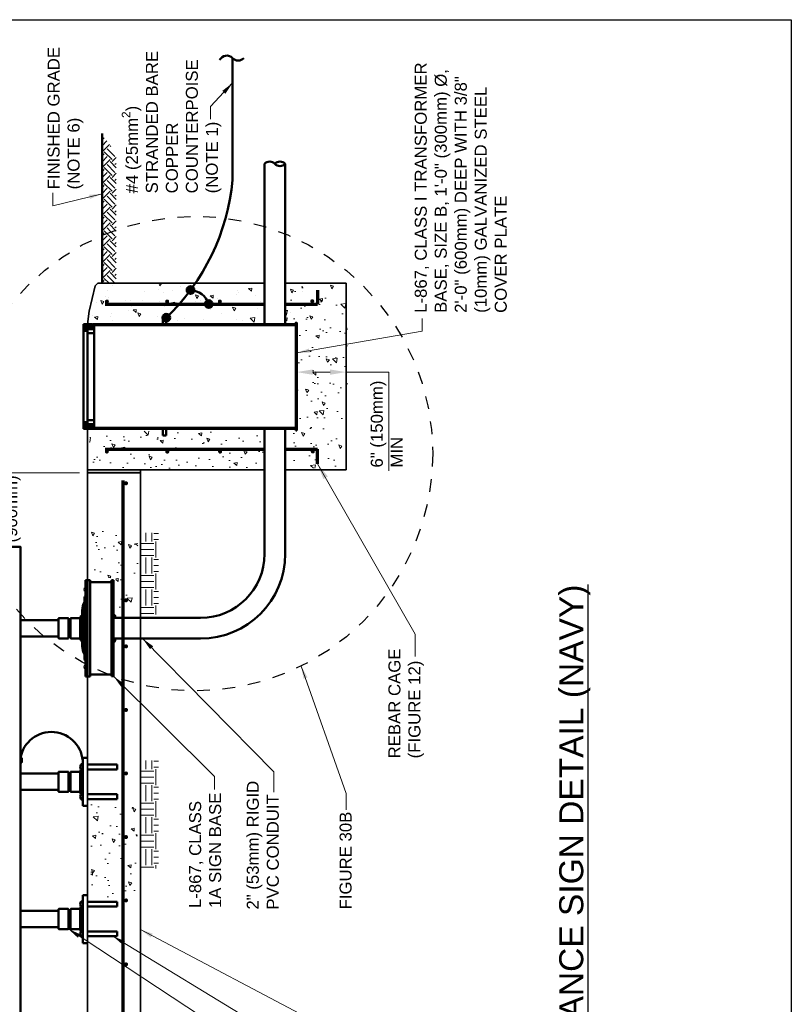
# Model space of a CAD drawing. Header units: inches. Extents: x 0 to 21.8, y 0 to 13.2.
# Tile 3 of 4: x 3 to 9.1, y 5.5 to 13.2. Entities that reach past the tile are written whole.
import ezdxf

# ---------------------------------------------------------------- set-up
doc = ezdxf.new("R2010")
doc.units = ezdxf.units.IN
doc.header["$LTSCALE"] = 0.375
doc.header["$MEASUREMENT"] = 0
doc.header["$PDSIZE"] = 2
doc.linetypes.add('DASHED2', pattern=[0.375, 0.25, -0.125])
doc.layers.get('0').update_dxf_attribs({"linetype": 'CONTINUOUS', "lineweight": 35})
doc.layers.get('Defpoints').update_dxf_attribs({"linetype": 'CONTINUOUS', "lineweight": 35})
for name, color, linetype, lineweight in [('C-GRAD-FNSH', 4, 'CONTINUOUS', 50), ('E-AFLD-DEVC', 23, 'CONTINUOUS', 50), ('E-AFLD-LITE-SIGN', 203, 'CONTINUOUS', 50), ('E-GRND-EQUI', 83, 'CONTINUOUS', 50), ('E-POWR-CIRC', 83, 'CONTINUOUS', 50), ('G-ANNO-PATT', 252, 'CONTINUOUS', 18), ('S-REIN-RBAR', 5, 'CONTINUOUS', 70), ('S-SLAB-EDGE', 41, 'CONTINUOUS', 35), ('S-SLAB-RBAR', 5, 'CONTINUOUS', 70)]:
    doc.layers.add(name, color=color, linetype=linetype, lineweight=lineweight)
for name, color, linetype in [('E-DETL-GRPH', 7, 'CONTINUOUS'), ('G-ANNO-DIMS', 7, 'CONTINUOUS'), ('G-ANNO-TEXT', 7, 'CONTINUOUS'), ('G-ANNO-TTLB', 7, 'CONTINUOUS')]:
    doc.layers.add(name, color=color, linetype=linetype)
doc.styles.add('00-E-TITLE-1_1', font='arial.ttf', dxfattribs={"height": 0.1875})
doc.styles.add('01-E-BLDG-1_1', font='arial.ttf', dxfattribs={"height": 0.09375})
doc.dimstyles.new('01-E-BLDG-1_1', dxfattribs={"dimtxt": 0.09375, "dimasz": 0.125, "dimexe": 0.0625, "dimexo": 0.0625, "dimgap": 0.0625, "dimtad": 1, "dimdec": 4, "dimzin": 3, "dimdsep": 46, "dimlunit": 4, "dimtxsty": '01-E-BLDG-1_1', "dimcen": 0.0625, "dimclrd": 1, "dimclre": 1, "dimclrt": 256, "dimazin": 0, "dimtfac": 1, "dimtdec": 4, "dimtmove": 1, "dimatfit": 3, "dimfxl": 1, "dimfrac": 2, "dimtolj": 1, "dimtzin": 3, "dimlwd": 0, "dimlwe": 0, "dimarcsym": 0})
pattern_1 = [(135, (8.37117, 4.09382), (-0.1237437, 4e-16), [0.0875, -0.0875]), (135, (8.34797, 4.07062), (-0.1237437, 4e-16), [0.0875, -0.0875]), (135, (8.32477, 4.04742), (-0.1237437, 4e-16), [0.0875, -0.0875]), (225, (8.3093, 4.04742), (-4e-16, -0.1237437), [0.0875, -0.0875]), (225, (8.2861, 4.07062), (-4e-16, -0.1237437), [0.0875, -0.0875]), (225, (8.2629, 4.09382), (-4e-16, -0.1237437), [0.0875, -0.0875])]
pattern_2 = [(140, (0.30722, -0.14742), (0.025101, 0.286904), [0.03, -0.33]), (85, (0.30722, -0.14742), (-0.300877, -0.0555005), [0.024, -0.264]), (190.4514, (0.3093, -0.1235), (-0.275776, 0.2314035), [0.025496, -0.280457]), (136.1842, (0.2272, -0.14742), (0.066208, 0.426897), [0.045, -0.495]), (186.6356, (0.23273, -0.11185), (-0.389647, 0.373865), [0.038244, -0.420686]), (81.184, (0.2272, -0.1474), (-0.389647, 0.373865), [0.036, -0.396]), (111, (0.24722, -0.10742), (0.1610476, 0.238763), [0.03, -0.33]), (56, (0.24722, -0.10742), (-0.29006, 0.097326), [0.024, -0.264]), (161.4514, (0.26064, -0.08752), (-0.1290125, 0.336089), [0.025496, -0.280457]), (127.5, (0.30722, -0.14742), (-0.1331575, 0.0048639), [0, -0.2608, 0, -0.268, 0, -0.265]), (97.5, (0.30722, -0.14742), (-0.1577647, 0.1052278), [0, -0.1528, 0, -0.2548, 0, -0.101]), (57.5, (0.30722, -0.23662), (0.0090219, 0.213529), [0, -0.1, 0, -0.312, 0, -0.414]), (47.5, (0.30722, -0.27662), (-0.040042, 0.2332745), [0, -0.13, 0, -0.2072, 0, -0.294])]
pattern_3 = [(140, (0.30722, -0.59913), (0.025101, 0.286904), [0.03, -0.33]), (85, (0.30722, -0.59913), (-0.300877, -0.0555005), [0.024, -0.264]), (190.4514, (0.3093, -0.57522), (-0.275776, 0.2314035), [0.025496, -0.280457]), (136.1842, (0.2272, -0.59913), (0.066208, 0.426897), [0.045, -0.495]), (186.6356, (0.23273, -0.56355), (-0.389647, 0.373865), [0.038244, -0.420686]), (81.184, (0.2272, -0.59913), (-0.389647, 0.373865), [0.036, -0.396]), (111, (0.24722, -0.55913), (0.1610476, 0.238763), [0.03, -0.33]), (56, (0.24722, -0.55913), (-0.29006, 0.097326), [0.024, -0.264]), (161.4514, (0.26064, -0.53923), (-0.1290125, 0.336089), [0.025496, -0.280457]), (127.5, (0.30722, -0.59913), (-0.1331575, 0.0048639), [0, -0.2608, 0, -0.268, 0, -0.265]), (97.5, (0.30722, -0.59913), (-0.1577647, 0.1052278), [0, -0.1528, 0, -0.2548, 0, -0.101]), (57.5, (0.30722, -0.68833), (0.009022, 0.213529), [0, -0.1, 0, -0.312, 0, -0.414]), (47.5, (0.30722, -0.72833), (-0.040042, 0.2332745), [0, -0.13, 0, -0.2072, 0, -0.294])]

# ---------------------------------------------------------------- blocks, each defined once
blk = doc.blocks.new('*D6')
at = {"layer": 'Defpoints', "color": 0, "transparency": 16777216}
for p in [(5.1896, 10.425), (5.5754, 10.4302), (5.5754, 10.4262)]:
    blk.add_point(p, dxfattribs=at)
at = {"layer": 'G-ANNO-DIMS', "color": 1, "lineweight": 0, "transparency": 16777216}
for p, q in [((5.1896, 10.4875), (5.1896, 10.4927)), ((5.5754, 10.4887), (5.5754, 10.4927)), ((5.3146, 10.4302), (5.4504, 10.4302))]:
    blk.add_line(p, q, dxfattribs=at)
at = {"layer": 'G-ANNO-DIMS', "color": 1, "transparency": 16777216}
for points in [[(5.3146, 10.4511), (5.3146, 10.4094), (5.1896, 10.4302)], [(5.4504, 10.4511), (5.4504, 10.4094), (5.5754, 10.4302)]]:
    blk.add_solid(points, dxfattribs=at)
blk = doc.blocks.new('CKTDOWN')
at = {"const_width": 0.026}
blk.add_lwpolyline([(-0.013, 0, 1), (0.013, 0, 1)], format="xyb", close=True, dxfattribs=at)
blk = doc.blocks.new('CPLTM')
at = {"color": 0, "linetype": 'Continuous'}
for centre, radius, start, end in [((-0.0415, 0.0455), 0.0616, 312.34188, 63.54899), ((0.0422, -0.0443), 0.0612, 133.63265, 226.60607)]:
    blk.add_arc(centre, radius, start, end, dxfattribs=at)
blk = doc.blocks.new('*D11')
at = {"layer": 'Defpoints', "color": 0, "transparency": 16777216}
for p in [(3.5558, 9.642), (2.8737, 9.0658), (3.6293, 9.0658)]:
    blk.add_point(p, dxfattribs=at)
at = {"layer": 'G-ANNO-DIMS', "color": 1, "lineweight": 0, "transparency": 16777216}
for p, q in [((3.4933, 9.642), (2.8112, 9.642)), ((2.8737, 9.517), (2.8737, 9.1908))]:
    blk.add_line(p, q, dxfattribs=at)
at = {"layer": 'G-ANNO-DIMS', "color": 1, "transparency": 16777216}
for points in [[(2.8529, 9.517), (2.8945, 9.517), (2.8737, 9.642)], [(2.8529, 9.1908), (2.8945, 9.1908), (2.8737, 9.0658)]]:
    blk.add_solid(points, dxfattribs=at)
at = {"layer": 'G-ANNO-DIMS', "transparency": 16777216, "insert": (2.8943, 9.3428), "char_height": 0.09375, "attachment_point": 5, "rotation": 90, "style": '01-E-BLDG-1_1'}
blk.add_mtext('\\A1;3\'-0"\\P (900mm)', dxfattribs=at)

msp = doc.modelspace()

# ---------------------------------------------------------------- hatches: boundary and pattern name
at = {"layer": 'E-GRND-EQUI'}
h = msp.add_hatch(color=256, dxfattribs=at)
edge = h.paths.add_edge_path()
edge.add_arc((4.359682, 11.0713356), 0.0298289, 0, 360)
h = msp.add_hatch(color=256, dxfattribs=at)
edge = h.paths.add_edge_path()
edge.add_arc((4.5027417, 10.9615114), 0.0298289, 0, 360)
h = msp.add_hatch(color=256, dxfattribs=at)
edge = h.paths.add_edge_path()
edge.add_arc((4.1696771, 10.8548254), 0.0298289, 0, 360)
at = {"layer": 'G-ANNO-PATT'}
h = msp.add_hatch(dxfattribs=at)
h.set_pattern_fill('EARTH', color=256, scale=0.35, angle=135, style=0)
h.set_pattern_definition(pattern_1)
h.paths.add_polyline_path([(3.6682839, 12.2940895), (3.6682839, 11.4986631, -0.016042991), (3.7791403, 11.5419466), (3.7785263, 12.1316964)])
h = msp.add_hatch(dxfattribs=at)
h.set_pattern_fill('EARTH', color=256, scale=0.35, angle=135, style=0)
h.set_pattern_definition(pattern_1)
h.paths.add_polyline_path([(3.6682839, 11.4986631), (3.6682839, 11.124426), (3.7795751, 11.124426), (3.7791403, 11.5419466, 0.016042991)])
h = msp.add_hatch(dxfattribs=at)
h.set_pattern_fill('AR-CONC', color=256, scale=0.04, angle=450, style=0)
h.set_pattern_definition([(140, (-32.6242, -10.70892), (0.0251009, 0.2869041), [0.03, -0.33]), (85, (-32.6242, -10.70892), (-0.3008769, -0.0555005), [0.024, -0.264]), (190.4514, (-32.6221, -10.685), (-0.2757758, 0.2314038), [0.025496, -0.2804568]), (136.1842, (-32.7042, -10.7089), (0.0662076, 0.4268964), [0.045, -0.495]), (186.6356, (-32.69867, -10.67334), (-0.389647, 0.373865), [0.038244, -0.420685]), (81.1842, (-32.7042, -10.7089), (-0.3896474, 0.3738648), [0.036, -0.396]), (111, (-32.6842, -10.66892), (0.1610476, 0.2387628), [0.03, -0.33]), (56, (-32.6842, -10.66892), (-0.29006, 0.0973261), [0.024, -0.264]), (161.4514, (-32.67077, -10.64902), (-0.1290122, 0.336089), [0.025496, -0.2804568]), (127.5, (-32.62419, -10.70892), (-0.13315754, 0.00486394), [0, -0.2608, 0, -0.268, 0, -0.265]), (97.5, (-32.62419, -10.70892), (-0.1577647, 0.1052278), [0, -0.1528, 0, -0.2548, 0, -0.101]), (57.5, (-32.62419, -10.79812), (0.00902195, 0.21352897), [0, -0.1, 0, -0.312, 0, -0.414]), (47.5, (-32.62419, -10.83812), (-0.040042, 0.2332745), [0, -0.13, 0, -0.2072, 0, -0.294])])
h.paths.add_polyline_path([(5.5791823, 11.0140482), (5.5741942, 11.124426), (5.1002759, 11.124426), (5.1002759, 10.96519), (5.1008886, 10.96519), (5.1098492, 10.96519), (5.1098492, 10.858876), (5.1008886, 10.858876), (5.1008886, 10.8559147), (5.1098492, 10.8559147), (5.1098492, 10.8378062, 0.414213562), (5.1438876, 10.8037679), (5.1736967, 10.8037679, 0.414213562), (5.1822063, 10.8122775), (5.1822063, 10.8165323), (5.1896267, 10.8165323), (5.1896267, 10.2701232), (5.5919587, 10.2701232), (5.5908514, 10.3975659), (5.5889172, 10.5659846), (5.5863965, 10.729242), (5.583186, 10.8807819)])
h = msp.add_hatch(dxfattribs=at)
h.set_pattern_fill('AR-CONC', color=256, scale=0.04, angle=90)
h.set_pattern_definition(pattern_2)
h.paths.add_polyline_path([(5.1155124, 9.6783453), (5.5579583, 9.6783453), (5.5579583, 10.281393), (5.3125844, 10.281393), (5.3125844, 10.2620646), (5.2063201, 10.2620646), (5.2063201, 9.9566751), (5.1155124, 9.9566751)])
h = msp.add_hatch(dxfattribs=at)
h.set_pattern_fill('AR-CONC', color=256, scale=0.04, angle=90)
h.set_pattern_definition(pattern_2)
h.paths.add_polyline_path([(3.5622202, 9.6786736), (4.9284548, 9.6786736), (4.9284548, 9.9705331), (4.183981, 9.9705331), (4.183981, 9.9212921), (4.1347596, 9.9212921), (4.1347596, 9.9674555), (3.5748661, 9.9674555)])
h = msp.add_hatch(color=256, dxfattribs=at)
h.dxf.hatch_style = 1
h.paths.add_polyline_path([(3.5557839, 9.6420261), (3.5557839, 9.6661883), (3.9682839, 9.6661883), (3.9682839, 9.6420261)])
h = msp.add_hatch(dxfattribs=at)
h.set_pattern_fill('AR-CONC', color=256, scale=0.04, angle=90)
h.set_pattern_definition(pattern_3)
h.paths.add_polyline_path([(3.5639193, 8.8199967), (3.7745786, 8.8230959), (3.7838723, 8.5627665), (3.9418668, 8.5317748), (3.9480626, 9.1825984), (3.5670172, 9.1918959)])
at = {"layer": 'G-ANNO-PATT', "linetype": 'Continuous'}
h = msp.add_hatch(dxfattribs=at)
h.set_pattern_fill('EARTH', color=256, scale=0.5, angle=90, style=0)
h.set_pattern_definition([(90, (0.30722, 6.85725), (-0.125, 0.125), [0.125, -0.125]), (90, (0.26034, 6.85725), (-0.125, 0.125), [0.125, -0.125]), (90, (0.21347, 6.85725), (-0.125, 0.125), [0.125, -0.125]), (180, (0.19784, 6.87288), (-0.125, -0.125), [0.125, -0.125]), (180, (0.19784, 6.91975), (-0.125, -0.125), [0.125, -0.125]), (180, (0.19784, 6.96663), (-0.125, -0.125), [0.125, -0.125])])
h.paths.add_polyline_path([(3.9701872, 8.5360491), (3.9701872, 9.1745549), (4.1105218, 9.1745549), (4.1105218, 8.5360491)])
h = msp.add_hatch(dxfattribs=at)
h.set_pattern_fill('EARTH', color=256, scale=0.5, angle=90, style=0)
h.set_pattern_definition([(90, (0.30722, 5.07662), (-0.125, 0.125), [0.125, -0.125]), (90, (0.26034, 5.07662), (-0.125, 0.125), [0.125, -0.125]), (90, (0.21347, 5.07662), (-0.125, 0.125), [0.125, -0.125]), (180, (0.19784, 5.09225), (-0.125, -0.125), [0.125, -0.125]), (180, (0.19784, 5.13912), (-0.125, -0.125), [0.125, -0.125]), (180, (0.19784, 5.186), (-0.125, -0.125), [0.125, -0.125])])
h.paths.add_polyline_path([(3.9701872, 6.5516065), (3.9701872, 7.3939263), (4.1105218, 7.3939263), (4.1105218, 6.5516065)])
at = {"layer": 'G-ANNO-PATT'}
h = msp.add_hatch(dxfattribs=at)
h.set_pattern_fill('AR-CONC', color=256, scale=0.04, angle=90)
h.set_pattern_definition(pattern_3)
h.paths.add_polyline_path([(3.5841607, 6.316734), (3.5742492, 7.0554282), (3.9409719, 7.0504705), (3.9409719, 6.331607)])

# ---------------------------------------------------------------- linework, layer by layer
at = {"layer": 'C-GRAD-FNSH'}
msp.add_line((3.6682839, 11.1245116), (3.6682839, 12.2940895), dxfattribs=at)
at = {"layer": 'E-AFLD-DEVC'}
for p, q in [((4.1441483, 10.8037679), (4.1441483, 10.8548254)), ((4.1696771, 10.8548254), (4.1441483, 10.8548254)), ((4.1696771, 10.8037679), (4.1696771, 10.8548254)), ((3.5242676, 9.9868465), (3.5242676, 10.8037679)), ((3.5551883, 10.8037679), (3.5242676, 10.8037679)), ((3.5310467, 10.7853304), (3.5445202, 10.7853304)), ((3.5445202, 10.8037679), (3.5445202, 10.7910035)), ((3.5557839, 10.8037679), (3.5445202, 10.8037679)), ((3.5445202, 10.7931309), (3.5557839, 10.7931309)), ((3.5445202, 10.7910035), (3.5445202, 10.7654747)), ((3.5536565, 10.7910035), (3.5536565, 10.7654747)), ((3.5557839, 10.7867487), (3.5557839, 10.8037679)), ((3.5557839, 10.7867487), (3.5557839, 10.7697295)), ((3.5579113, 10.7910035), (3.5579113, 10.7654747)), ((3.5600387, 10.7867487), (3.5600387, 10.7697295)), ((3.5621661, 10.7910035), (3.5621661, 10.7654747)), ((3.5642935, 10.7867487), (3.5642935, 10.7697295)), ((3.5664209, 10.7910035), (3.5664209, 10.7654747)), ((3.5685483, 10.7867487), (3.5685483, 10.7697295)), ((3.5706757, 10.7910035), (3.5706757, 10.7654747)), ((3.5728031, 10.7867487), (3.5728031, 10.7697295)), ((3.5749305, 10.7910035), (3.5749305, 10.7654747)), ((3.5770579, 10.7867487), (3.5770579, 10.7697295)), ((3.5791853, 10.7910035), (3.5791853, 10.7654747)), ((3.5813127, 10.7867487), (3.5813127, 10.7697295)), ((3.5834401, 10.7910035), (3.5834401, 10.7654747)), ((3.5855675, 10.7867487), (3.5855675, 10.7697295)), ((3.5876949, 10.7910035), (3.5876949, 10.7654747)), ((3.5898223, 10.7867487), (3.5898223, 10.7697295)), ((3.5919497, 10.7910035), (3.5919497, 10.7654747)), ((3.5940771, 10.7867487), (3.5940771, 10.7697295)), ((3.5962045, 10.7910035), (3.5962045, 10.7654747)), ((5.1822063, 10.8037679), (3.5983319, 10.8037679)), ((3.5983319, 10.8037679), (3.5983319, 10.7963475)), ((3.5983319, 10.7963475), (5.1822063, 10.7963475)), ((3.5983319, 10.7867487), (3.5983319, 10.7697295)), ((3.6004593, 10.7910035), (3.6004593, 10.7654747)), ((3.5445202, 10.7527103), (3.5242676, 10.7527103)), ((3.5310467, 10.7711477), (3.5445202, 10.7711477)), ((3.5445202, 10.7654747), (3.5445202, 10.7527103)), ((3.5445202, 10.7633473), (3.5557839, 10.7633473)), ((3.5557839, 10.0208849), (3.5557839, 10.7697295)), ((3.5445202, 10.0379041), (3.5242676, 10.0379041)), ((3.5310467, 10.0194666), (3.5445202, 10.0194666)), ((3.5310467, 10.005284), (3.5445202, 10.005284)), ((3.5445202, 10.0379041), (3.5445202, 10.0251397)), ((3.5445202, 10.0272671), (3.5557839, 10.0272671)), ((3.5445202, 9.9996109), (3.5445202, 10.0251397)), ((3.5536565, 9.9996109), (3.5536565, 10.0251397)), ((3.5557839, 10.0038657), (3.5557839, 10.0208849)), ((3.5557839, 9.9868465), (3.5557839, 10.0038657)), ((3.5579113, 9.9996109), (3.5579113, 10.0251397)), ((3.5600387, 10.0038657), (3.5600387, 10.0208849)), ((3.5621661, 9.9996109), (3.5621661, 10.0251397)), ((3.5642935, 10.0038657), (3.5642935, 10.0208849)), ((3.5664209, 9.9996109), (3.5664209, 10.0251397)), ((3.5685483, 10.0038657), (3.5685483, 10.0208849)), ((3.5706757, 9.9996109), (3.5706757, 10.0251397)), ((3.5728031, 10.0038657), (3.5728031, 10.0208849)), ((3.5749305, 9.9996109), (3.5749305, 10.0251397)), ((3.5770579, 10.0038657), (3.5770579, 10.0208849)), ((3.5791853, 9.9996109), (3.5791853, 10.0251397)), ((3.5813127, 10.0038657), (3.5813127, 10.0208849)), ((3.5834401, 9.9996109), (3.5834401, 10.0251397)), ((3.5855675, 10.0038657), (3.5855675, 10.0208849)), ((3.5876949, 9.9996109), (3.5876949, 10.0251397)), ((3.5898223, 10.0038657), (3.5898223, 10.0208849)), ((3.5919497, 9.9996109), (3.5919497, 10.0251397)), ((3.5940771, 10.0038657), (3.5940771, 10.0208849)), ((3.5962045, 9.9996109), (3.5962045, 10.0251397)), ((3.5983319, 10.0038657), (3.5983319, 10.0208849)), ((3.6004593, 9.9996109), (3.6004593, 10.0251397)), ((3.5551883, 9.9868465), (3.5242676, 9.9868465)), ((3.5445202, 9.9996109), (3.5445202, 9.9868465)), ((3.5445202, 9.9974835), (3.5557839, 9.9974835)), ((3.5557839, 9.9868465), (3.5551883, 9.9868465)), ((3.5983319, 9.9868465), (3.5983319, 9.9942669)), ((3.5983319, 9.9942669), (4.9290202, 9.9942669)), ((4.9290202, 9.9942669), (3.5983319, 9.9942669)), ((3.5983319, 9.9942669), (3.5983319, 9.9868465)), ((5.1822063, 9.9942669), (3.5983319, 9.9942669)), ((3.5983319, 9.9942669), (3.5983319, 9.9868465)), ((4.9290202, 9.9868465), (3.5983319, 9.9868465)), ((3.5983319, 9.9868465), (4.9290202, 9.9868465)), ((3.5983319, 9.9868465), (5.1822063, 9.9868465)), ((4.1441483, 9.9868465), (4.1441483, 9.9357889)), ((4.1696771, 9.9357889), (4.1441483, 9.9357889)), ((4.1696771, 9.9868465), (4.1696771, 9.9357889)), ((5.1822063, 9.9942669), (5.1822063, 9.9868465)), ((5.1822063, 9.9740821), (5.1896267, 9.9740821))]:
    msp.add_line(p, q, dxfattribs=at)
for points in [[(3.6025867, 10.7697295), (3.6004593, 10.7654747), (3.5983319, 10.7697295), (3.5962045, 10.7654747), (3.5940771, 10.7697295), (3.5919497, 10.7654747), (3.5898223, 10.7697295), (3.5876949, 10.7654747), (3.5855675, 10.7697295), (3.5834401, 10.7654747), (3.5813127, 10.7697295), (3.5791853, 10.7654747), (3.5770579, 10.7697295), (3.5749305, 10.7654747), (3.5728031, 10.7697295), (3.5706757, 10.7654747), (3.5685483, 10.7697295), (3.5664209, 10.7654747), (3.5642935, 10.7697295), (3.5621661, 10.7654747), (3.5600387, 10.7697295), (3.5579113, 10.7654747), (3.5557839, 10.7697295), (3.5536565, 10.7654747), (3.5445202, 10.7654747), (3.5445202, 10.7569651), (3.527501, 10.7569651), (3.527501, 10.7995131), (3.5445202, 10.7995131), (3.5445202, 10.7910035), (3.5536565, 10.7910035), (3.5557839, 10.7867487), (3.5579113, 10.7910035), (3.5600387, 10.7867487), (3.5621661, 10.7910035), (3.5642935, 10.7867487), (3.5664209, 10.7910035), (3.5685483, 10.7867487), (3.5706757, 10.7910035), (3.5728031, 10.7867487), (3.5749305, 10.7910035), (3.5770579, 10.7867487), (3.5791853, 10.7910035), (3.5813127, 10.7867487), (3.5834401, 10.7910035), (3.5855675, 10.7867487), (3.5876949, 10.7910035), (3.5898223, 10.7867487), (3.5919497, 10.7910035), (3.5940771, 10.7867487), (3.5962045, 10.7910035), (3.5983319, 10.7867487), (3.6004593, 10.7910035), (3.6025867, 10.7867487)], [(3.6025867, 10.0208849), (3.6004593, 10.0251397), (3.5983319, 10.0208849), (3.5962045, 10.0251397), (3.5940771, 10.0208849), (3.5919497, 10.0251397), (3.5898223, 10.0208849), (3.5876949, 10.0251397), (3.5855675, 10.0208849), (3.5834401, 10.0251397), (3.5813127, 10.0208849), (3.5791853, 10.0251397), (3.5770579, 10.0208849), (3.5749305, 10.0251397), (3.5728031, 10.0208849), (3.5706757, 10.0251397), (3.5685483, 10.0208849), (3.5664209, 10.0251397), (3.5642935, 10.0208849), (3.5621661, 10.0251397), (3.5600387, 10.0208849), (3.5579113, 10.0251397), (3.5557839, 10.0208849), (3.5536565, 10.0251397), (3.5445202, 10.0251397), (3.5445202, 10.0336493), (3.527501, 10.0336493), (3.527501, 9.9911013), (3.5445202, 9.9911013), (3.5445202, 9.9996109), (3.5536565, 9.9996109), (3.5557839, 10.0038657), (3.5579113, 9.9996109), (3.5600387, 10.0038657), (3.5621661, 9.9996109), (3.5642935, 10.0038657), (3.5664209, 9.9996109), (3.5685483, 10.0038657), (3.5706757, 9.9996109), (3.5728031, 10.0038657), (3.5749305, 9.9996109), (3.5770579, 10.0038657), (3.5791853, 9.9996109), (3.5813127, 10.0038657), (3.5834401, 9.9996109), (3.5855675, 10.0038657), (3.5876949, 9.9996109), (3.5898223, 10.0038657), (3.5919497, 9.9996109), (3.5940771, 10.0038657), (3.5962045, 9.9996109), (3.5983319, 10.0038657), (3.6004593, 9.9996109), (3.6025867, 10.0038657)]]:
    msp.add_lwpolyline(points, close=True, dxfattribs=at)
for points in [[(3.5557839, 10.7867487), (3.5557839, 10.8037679), (3.5909116, 10.8037679), (3.5983319, 10.7963475), (3.6068415, 10.7963475), (3.6068415, 10.3953072), (3.6068415, 9.9942669), (3.5983319, 9.9942669), (3.5909116, 9.9868465), (3.5557839, 9.9868465)], [(3.5909116, 10.8037679), (3.5983319, 10.7963475), (3.6068415, 10.7963475), (3.6068415, 10.7356911), (3.5557839, 10.7356911), (3.5557839, 10.7697295)], [(3.5557839, 10.7867487), (3.5557839, 10.8037679), (3.5909116, 10.8037679)], [(3.5557839, 10.7867487), (3.5579113, 10.7910035), (3.5600387, 10.7867487), (3.5621661, 10.7910035), (3.5642935, 10.7867487), (3.5664209, 10.7910035), (3.5685483, 10.7867487), (3.5706757, 10.7910035), (3.5728031, 10.7867487), (3.5749305, 10.7910035), (3.5770579, 10.7867487), (3.5791853, 10.7910035), (3.5813127, 10.7867487), (3.5834401, 10.7910035), (3.5855675, 10.7867487), (3.5876949, 10.7910035), (3.5898223, 10.7867487), (3.5919497, 10.7910035), (3.5940771, 10.7867487), (3.5962045, 10.7910035), (3.5983319, 10.7867487), (3.6004593, 10.7910035), (3.6025867, 10.7867487), (3.6047141, 10.7910035), (3.6068415, 10.7867487)], [(5.1896267, 9.9740821), (5.1896267, 10.8165323), (5.1822063, 10.8165323), (5.1822063, 9.9740821)], [(3.5557839, 10.0208849), (3.5557839, 10.7697295)], [(3.5557839, 10.7697295), (3.5579113, 10.7654747), (3.5600387, 10.7697295), (3.5621661, 10.7654747), (3.5642935, 10.7697295), (3.5664209, 10.7654747), (3.5685483, 10.7697295), (3.5706757, 10.7654747), (3.5728031, 10.7697295), (3.5749305, 10.7654747), (3.5770579, 10.7697295), (3.5791853, 10.7654747), (3.5813127, 10.7697295), (3.5834401, 10.7654747), (3.5855675, 10.7697295), (3.5876949, 10.7654747), (3.5898223, 10.7697295), (3.5919497, 10.7654747), (3.5940771, 10.7697295), (3.5962045, 10.7654747), (3.5983319, 10.7697295), (3.6004593, 10.7654747), (3.6025867, 10.7697295), (3.6047141, 10.7654747), (3.6068415, 10.7697295)], [(3.5909116, 9.9868465), (3.5983319, 9.9942669), (3.6068415, 9.9942669), (3.6068415, 10.0549233), (3.5557839, 10.0549233), (3.5557839, 10.0208849)], [(3.5557839, 10.0208849), (3.5579113, 10.0251397), (3.5600387, 10.0208849), (3.5621661, 10.0251397), (3.5642935, 10.0208849), (3.5664209, 10.0251397), (3.5685483, 10.0208849), (3.5706757, 10.0251397), (3.5728031, 10.0208849), (3.5749305, 10.0251397), (3.5770579, 10.0208849), (3.5791853, 10.0251397), (3.5813127, 10.0208849), (3.5834401, 10.0251397), (3.5855675, 10.0208849), (3.5876949, 10.0251397), (3.5898223, 10.0208849), (3.5919497, 10.0251397), (3.5940771, 10.0208849), (3.5962045, 10.0251397), (3.5983319, 10.0208849), (3.6004593, 10.0251397), (3.6025867, 10.0208849), (3.6047141, 10.0251397), (3.6068415, 10.0208849)], [(3.5557839, 10.0038657), (3.5579113, 9.9996109), (3.5600387, 10.0038657), (3.5621661, 9.9996109), (3.5642935, 10.0038657), (3.5664209, 9.9996109), (3.5685483, 10.0038657), (3.5706757, 9.9996109), (3.5728031, 10.0038657), (3.5749305, 9.9996109), (3.5770579, 10.0038657), (3.5791853, 9.9996109), (3.5813127, 10.0038657), (3.5834401, 9.9996109), (3.5855675, 10.0038657), (3.5876949, 9.9996109), (3.5898223, 10.0038657), (3.5919497, 9.9996109), (3.5940771, 10.0038657), (3.5962045, 9.9996109), (3.5983319, 10.0038657), (3.6004593, 9.9996109), (3.6025867, 10.0038657), (3.6047141, 9.9996109), (3.6068415, 10.0038657)], [(3.5557839, 9.9868465), (3.5557839, 10.0038657)], [(3.5557839, 10.0038657), (3.5557839, 9.9868465), (3.5909116, 9.9868465)]]:
    msp.add_lwpolyline(points, dxfattribs=at)
for centre, radius, start, end in [((3.5310467, 10.7888761), 0.0035457, 180, 270), ((3.5310467, 10.7817847), 0.0035457, 90, 180), ((3.5310467, 10.7746934), 0.0035457, 180, 270), ((3.5946217, 10.8117056), 0.008762, 244.94809299, 295.05190701), ((4.1356387, 10.8122775), 0.0085096, 270, 0), ((4.1781867, 10.8122775), 0.0085096, 180, 270), ((5.1736967, 10.8122775), 0.0085096, 270, 0), ((3.5310467, 10.7676021), 0.0035457, 90, 180), ((3.5310467, 10.0230123), 0.0035457, 180, 270), ((3.5310467, 10.015921), 0.0035457, 90, 180), ((3.5310467, 10.0088296), 0.0035457, 180, 270), ((3.5310467, 10.0017383), 0.0035457, 90, 180), ((3.5946217, 9.9789088), 0.008762, 64.94809299, 115.05190701), ((4.1356387, 9.9783369), 0.0085096, 0, 90), ((4.1781867, 9.9783369), 0.0085096, 90, 180), ((5.1736967, 9.9783369), 0.0085096, 0, 90)]:
    msp.add_arc(centre, radius, start, end, dxfattribs=at)
at = {"layer": 'E-AFLD-LITE-SIGN'}
for p, q in [((3.5400983, 8.8047089), (3.5400983, 8.0517969)), ((3.5400983, 8.8047089), (3.5479411, 8.8047089)), ((3.5479411, 8.8047089), (3.5557839, 8.8047089)), ((3.5761169, 8.8047089), (3.5557839, 8.8047089)), ((3.5557839, 8.8047089), (3.5557839, 8.6985988)), ((3.5557839, 8.8047089), (3.5557839, 8.0517969)), ((3.5761169, 8.7887183), (3.5761169, 8.8047089)), ((3.7417434, 8.7887183), (3.5761169, 8.7887183)), ((3.5761169, 8.0677875), (3.5761169, 8.7887183)), ((3.7577339, 8.8032529), (3.7417434, 8.8032529)), ((3.7417434, 8.8032529), (3.7417434, 8.7887183)), ((3.7417434, 8.0677875), (3.7417434, 8.7887183)), ((3.7577339, 8.0532529), (3.7577339, 8.8032529)), ((3.5322554, 8.6713266), (3.5322554, 8.666805)), ((3.5322554, 8.1897008), (3.5322554, 8.666805)), ((3.5118641, 8.5694236), (3.5118641, 8.2870819)), ((3.0307839, 8.4920461), (3.3276289, 8.4920461)), ((3.3276289, 8.5033202), (3.3276289, 8.3531853)), ((3.4021358, 8.5072416), (3.3315503, 8.5072416)), ((3.4060572, 8.5033202), (3.4060572, 8.4969479)), ((3.4060572, 8.3531853), (3.4060572, 8.4969479)), ((3.4099786, 8.4930265), (3.4178215, 8.4930265)), ((3.4217429, 8.5033202), (3.4217429, 8.4969479)), ((3.4217429, 8.3595576), (3.4217429, 8.4969479)), ((3.4962498, 8.5072416), (3.4256643, 8.5072416)), ((3.4969627, 8.5084763), (3.4962498, 8.5072416)), ((3.4962498, 8.3492639), (3.4962498, 8.5072416)), ((3.4969627, 8.5084763), (3.4997338, 8.5036766)), ((3.5005704, 8.5051256), (3.4997338, 8.5036766)), ((3.4997338, 8.5036766), (3.4997338, 8.3528289)), ((3.5005704, 8.5209559), (3.504335, 8.5247205)), ((3.5005704, 8.3355496), (3.5005704, 8.5209559)), ((3.504335, 8.5247205), (3.5118641, 8.5247205)), ((3.0307839, 8.3644594), (3.3276289, 8.3644594)), ((3.4021358, 8.3492639), (3.3315503, 8.3492639)), ((3.4060572, 8.3531853), (3.4060572, 8.3595576)), ((3.4099786, 8.363479), (3.4178215, 8.363479)), ((3.4217429, 8.3531853), (3.4217429, 8.3595576)), ((3.4962498, 8.3492639), (3.4256643, 8.3492639)), ((3.4969627, 8.3480291), (3.4962498, 8.3492639)), ((3.4969627, 8.3480291), (3.4997338, 8.3528289)), ((3.5005704, 8.3513799), (3.4997338, 8.3528289)), ((3.5005704, 8.3355496), (3.504335, 8.331785)), ((3.504335, 8.331785), (3.5118641, 8.331785)), ((3.5322554, 8.1851792), (3.5322554, 8.1897008)), ((3.5557839, 8.0517969), (3.5557839, 8.157907)), ((3.5400983, 8.0517969), (3.5479411, 8.0517969)), ((3.5479411, 8.0517969), (3.5557839, 8.0517969)), ((3.5761169, 8.0517969), (3.5557839, 8.0517969)), ((3.7417434, 8.0677875), (3.5761169, 8.0677875)), ((3.5761169, 8.0677875), (3.5761169, 8.0517969)), ((3.7417434, 8.0532529), (3.7417434, 8.0677875)), ((3.7577339, 8.0532529), (3.7417434, 8.0532529)), ((3.5182839, 7.4157529), (3.5182839, 7.0407529)), ((3.5182839, 7.4157529), (3.5557839, 7.4157529)), ((3.5005704, 7.3209561), (3.504335, 7.3247206)), ((3.5005704, 7.1355497), (3.5005704, 7.3209561)), ((3.504335, 7.3247206), (3.5049415, 7.3247206)), ((3.5557839, 7.3629091), (3.7876323, 7.3629091)), ((3.5557839, 7.3254091), (3.7876323, 7.3254091)), ((3.7876323, 7.3254091), (3.7876323, 7.3629091)), ((3.0307839, 7.2920463), (3.3276289, 7.2920463)), ((3.3276289, 7.3033204), (3.3276289, 7.1531855)), ((3.4021358, 7.3072418), (3.3315503, 7.3072418)), ((3.4060572, 7.3033204), (3.4060572, 7.2969481)), ((3.4060572, 7.1531855), (3.4060572, 7.2969481)), ((3.4099786, 7.2930266), (3.4178215, 7.2930266)), ((3.4217429, 7.3033204), (3.4217429, 7.2969481)), ((3.4217429, 7.1595578), (3.4217429, 7.2969481)), ((3.4962498, 7.3072418), (3.4256643, 7.3072418)), ((3.4969627, 7.3084765), (3.4962498, 7.3072418)), ((3.4962498, 7.149264), (3.4962498, 7.3072418)), ((3.4969627, 7.3084765), (3.4997338, 7.3036768)), ((3.5005704, 7.3051257), (3.4997338, 7.3036768)), ((3.4997338, 7.3036768), (3.4997338, 7.1528291)), ((3.0307839, 7.1644595), (3.3276289, 7.1644595)), ((3.4060572, 7.1531855), (3.4060572, 7.1595578)), ((3.4099786, 7.1634792), (3.4178215, 7.1634792)), ((3.4217429, 7.1531855), (3.4217429, 7.1595578)), ((3.4021358, 7.149264), (3.3315503, 7.149264)), ((3.4962498, 7.149264), (3.4256643, 7.149264)), ((3.4969627, 7.1480293), (3.4962498, 7.149264)), ((3.4969627, 7.1480293), (3.4997338, 7.1528291)), ((3.5005704, 7.1513801), (3.4997338, 7.1528291)), ((3.5005704, 7.1355497), (3.504335, 7.1317852)), ((3.504335, 7.1317852), (3.5049415, 7.1317852)), ((3.5557839, 7.1310967), (3.7876323, 7.1310967)), ((3.5557839, 7.0935967), (3.7876323, 7.0935967)), ((3.7876323, 7.0935967), (3.7876323, 7.1310967)), ((3.5182839, 7.0407529), (3.5557839, 7.0407529)), ((3.5182839, 6.3433398), (3.5182839, 5.9683398)), ((3.5182839, 6.3433398), (3.5557839, 6.3433398)), ((3.4021358, 6.2348287), (3.3315503, 6.2348287)), ((3.4962498, 6.2348287), (3.4256643, 6.2348287)), ((3.4969627, 6.2360634), (3.4962498, 6.2348287)), ((3.4962498, 6.076851), (3.4962498, 6.2348287)), ((3.4969627, 6.2360634), (3.4997338, 6.2312637)), ((3.5005704, 6.248543), (3.504335, 6.2523076)), ((3.5005704, 6.0631366), (3.5005704, 6.248543)), ((3.504335, 6.2523076), (3.5049415, 6.2523076)), ((3.5557839, 6.290496), (3.7876323, 6.290496)), ((3.5557839, 6.252996), (3.7876323, 6.252996)), ((3.7876323, 6.252996), (3.7876323, 6.290496)), ((3.0307839, 6.2196332), (3.3276289, 6.2196332)), ((3.3276289, 6.2309073), (3.3276289, 6.0807724)), ((3.4060572, 6.2309073), (3.4060572, 6.224535)), ((3.4060572, 6.0807724), (3.4060572, 6.224535)), ((3.4099786, 6.2206135), (3.4178215, 6.2206135)), ((3.4217429, 6.2309073), (3.4217429, 6.224535)), ((3.4217429, 6.0871447), (3.4217429, 6.224535)), ((3.5005704, 6.2327126), (3.4997338, 6.2312637)), ((3.4997338, 6.2312637), (3.4997338, 6.080416)), ((3.0307839, 6.0920465), (3.3276289, 6.0920465)), ((3.4060572, 6.0807724), (3.4060572, 6.0871447)), ((3.4099786, 6.0910661), (3.4178215, 6.0910661)), ((3.4217429, 6.0807724), (3.4217429, 6.0871447)), ((3.4969627, 6.0756162), (3.4997338, 6.080416)), ((3.5005704, 6.078967), (3.4997338, 6.080416)), ((3.4021358, 6.076851), (3.3315503, 6.076851)), ((3.4962498, 6.076851), (3.4256643, 6.076851)), ((3.4969627, 6.0756162), (3.4962498, 6.076851)), ((3.5005704, 6.0631366), (3.504335, 6.0593721)), ((3.504335, 6.0593721), (3.5049415, 6.0593721)), ((3.5557839, 6.0586836), (3.7876323, 6.0586836)), ((3.5557839, 6.0211836), (3.7876323, 6.0211836)), ((3.7876323, 6.0211836), (3.7876323, 6.0586836)), ((3.5182839, 5.9683398), (3.5557839, 5.9683398))]:
    msp.add_line(p, q, dxfattribs=at)
msp.add_lwpolyline([(3.0307839, 8.4157393), (3.0307839, 9.0657529), (1.3807839, 9.0657529), (1.3807839, 4.4157529), (3.0307839, 4.4157529), (3.0307839, 8.4157393)], dxfattribs=at)
for points in [[(3.7577339, 8.5218585), (3.7577339, 8.5351675, -0.414213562), (3.7710429, 8.5218585), (3.7710429, 8.5090941), (3.7577339, 8.5090941)], [(3.7577339, 8.3346473), (3.7577339, 8.3213383, 0.414213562), (3.7710429, 8.3346473), (3.7710429, 8.3474117), (3.7577339, 8.3474117)]]:
    msp.add_lwpolyline(points, format="xyb", dxfattribs=at)
msp.add_lwpolyline([(3.0307839, 7.4142848), (3.0404288, 7.4142848), (3.0404288, 7.3802638), (3.0307839, 7.3802638)], close=True, dxfattribs=at)
for centre, radius, start, end in [((3.556029, 8.7307796), 0.0237736, 132.07502205, 227.92497795), ((3.6681755, 8.5551549), 0.1569613, 149.99092225, 174.78427541), ((3.556029, 8.666805), 0.0237736, 132.07502205, 180), ((3.3315503, 8.5033202), 0.0039214, 90, 180), ((3.4021358, 8.5033202), 0.0039214, 0, 90), ((3.4099786, 8.4969479), 0.0039214, 180, 270), ((3.4178215, 8.4969479), 0.0039214, 270, 0), ((3.4256643, 8.5033202), 0.0039214, 90, 180), ((3.3315503, 8.3531853), 0.0039214, 180, 270), ((3.4021358, 8.3531853), 0.0039214, 270, 0), ((3.4099786, 8.3595576), 0.0039214, 90, 180), ((3.4178215, 8.3595576), 0.0039214, 0, 90), ((3.4256643, 8.3531853), 0.0039214, 180, 270), ((3.6681755, 8.3013506), 0.1569613, 185.21572459, 210.00907775), ((3.556029, 8.1897008), 0.0237736, 180, 227.92497795), ((3.556029, 8.1257262), 0.0237736, 132.07502205, 227.92497795), ((3.2727263, 7.372287), 0.2455604, 359.72723451, 170.15237397), ((3.5296173, 7.3441591), 0.0314126, 111.14876515, 248.85123485), ((3.3315503, 7.3033204), 0.0039214, 90, 180), ((3.4021358, 7.3033204), 0.0039214, 0, 90), ((3.4099786, 7.2969481), 0.0039214, 180, 270), ((3.4178215, 7.2969481), 0.0039214, 270, 0), ((3.4256643, 7.3033204), 0.0039214, 90, 180), ((3.4099786, 7.1595578), 0.0039214, 90, 180), ((3.4178215, 7.1595578), 0.0039214, 0, 90), ((3.3315503, 7.1531855), 0.0039214, 180, 270), ((3.4021358, 7.1531855), 0.0039214, 270, 0), ((3.4256643, 7.1531855), 0.0039214, 180, 270), ((3.5296173, 7.1123467), 0.0314126, 111.14876515, 248.85123485), ((3.3315503, 6.2309073), 0.0039214, 90, 180), ((3.4021358, 6.2309073), 0.0039214, 0, 90), ((3.4256643, 6.2309073), 0.0039214, 90, 180), ((3.5296173, 6.271746), 0.0314126, 111.14876515, 248.85123485), ((3.4099786, 6.224535), 0.0039214, 180, 270), ((3.4178215, 6.224535), 0.0039214, 270, 0), ((3.3315503, 6.0807724), 0.0039214, 180, 270), ((3.4021358, 6.0807724), 0.0039214, 270, 0), ((3.4099786, 6.0871447), 0.0039214, 90, 180), ((3.4178215, 6.0871447), 0.0039214, 0, 90), ((3.4256643, 6.0807724), 0.0039214, 180, 270), ((3.5296173, 6.0399336), 0.0314126, 111.14876515, 248.85123485)]:
    msp.add_arc(centre, radius, start, end, dxfattribs=at)
at = {"layer": 'E-DETL-GRPH', "linetype": 'DASHED2'}
msp.add_circle((4.3980307, 9.7932599), 1.8549745, dxfattribs=at)
at = {"layer": 'E-GRND-EQUI'}
msp.add_line((4.6880818, 12.8836853), (4.6880818, 11.9307931), dxfattribs=at)
for centre in [(4.359682, 11.0713356), (4.5027417, 10.9615114), (4.1696771, 10.8548254)]:
    msp.add_circle(centre, 0.0298289, dxfattribs=at)
for centre, radius, start, end in [((2.9790013, 12.0913653), 1.716607, 313.91748201, 354.63268026), ((4.3499481, 10.9105673), 0.1610627, 18.43932356, 86.53519547)]:
    msp.add_arc(centre, radius, start, end, dxfattribs=at)
at = {"layer": 'E-POWR-CIRC'}
msp.add_line((4.3410055, 8.3474117), (3.7577339, 8.3474117), dxfattribs=at)
for points in [[(5.0194347, 12.0575894, 0.440164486), (4.9385935, 12.0576896, 0.471418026)], [(5.0194347, 12.0575894, -0.440164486), (5.1002759, 12.0576896, -0.210621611)], [(5.0194347, 12.0577898, 0.440164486), (5.1002759, 12.0576896, 0.210621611)], [(3.7577339, 8.5090941), (4.4385935, 8.5090941, 0.414213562), (4.9385935, 9.0090941), (4.9385935, 9.9868465)], [(3.7577339, 8.3476903), (4.4385935, 8.3476903, 0.414213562), (5.0999973, 9.0090941), (5.0999973, 9.9868465)]]:
    msp.add_lwpolyline(points, format="xyb", dxfattribs=at)
for points in [[(4.9385935, 12.0576896), (4.9385935, 10.8037679)], [(5.1002759, 10.8037679), (5.1002759, 12.0576896)], [(5.1002759, 9.9868465), (5.1002759, 9.5583914)]]:
    msp.add_lwpolyline(points, dxfattribs=at)
at = {"layer": 'G-ANNO-PATT'}
for p, q in [((3.7487694, 11.1033497), (3.7487694, 11.1033497)), ((4.119576, 11.1034674), (4.1115307, 11.124426)), ((4.119576, 11.1034674), (4.1329966, 11.1233643)), ((4.1330021, 11.1233675), (4.1298473, 11.124426)), ((4.2829348, 11.0985649), (4.2829348, 11.0985649)), ((4.83662, 11.0632229), (4.8136386, 11.0825066)), ((4.8387172, 11.0871343), (4.8136441, 11.0825093)), ((4.83662, 11.0632229), (4.8387117, 11.0871316)), ((3.6950394, 11.0190106), (3.6950394, 11.0190106)), ((3.7121241, 11.0669569), (3.7121241, 11.0669569)), ((3.7182617, 11.0152273), (3.7182617, 11.0152273)), ((4.000533, 11.0573918), (4.000533, 11.0573918)), ((4.1117831, 11.075065), (4.1117831, 11.075065)), ((4.1451145, 11.0522999), (4.1451145, 11.0522999)), ((4.2186406, 11.0657774), (4.2186406, 11.0657774)), ((4.409636, 11.0061412), (4.398885, 11.0341486)), ((4.423062, 11.0260411), (4.3988904, 11.0341516)), ((4.409636, 11.0061412), (4.4230566, 11.0260381)), ((4.5357431, 11.0077224), (4.5127618, 11.027006)), ((4.5378403, 11.031634), (4.5127672, 11.027009)), ((4.5357431, 11.0077224), (4.5378348, 11.0316311)), ((4.7229708, 11.0355016), (4.7229708, 11.0355016)), ((4.7251572, 11.0645979), (4.7251572, 11.0645979)), ((4.7318502, 11.0515387), (4.7318502, 11.0515387)), ((4.8675523, 11.0304097), (4.8675523, 11.0304097)), ((5.1508036, 11.0502518), (5.1400525, 11.0782592)), ((5.1642296, 11.0701511), (5.140058, 11.0782616)), ((5.1508036, 11.0502518), (5.1642242, 11.0701487)), ((5.2316737, 11.0634185), (5.2316737, 11.0634185)), ((3.6242974, 10.9711108), (3.6242974, 10.9711108)), ((3.6684684, 10.9620307), (3.6577174, 10.9900381)), ((3.6818944, 10.9819311), (3.6577227, 10.9900417)), ((3.6684684, 10.9620307), (3.681889, 10.9819276)), ((3.7213775, 10.9969034), (3.7213775, 10.9969034)), ((3.8545351, 10.9920395), (3.8545351, 10.9920395)), ((3.8921484, 10.9864463), (3.8921484, 10.9864463)), ((3.898363, 10.9394299), (3.898363, 10.9394299)), ((3.9876926, 10.9871755), (3.9876926, 10.9871755)), ((4.1208501, 10.9823116), (4.1208501, 10.9823116)), ((4.1308139, 10.9699314), (4.1308139, 10.9699314)), ((4.1564911, 10.9458752), (4.1564911, 10.9458752)), ((4.1582977, 10.952164), (4.1582977, 10.952164)), ((4.2348663, 10.9522219), (4.2118849, 10.9715055)), ((4.2369634, 10.9761337), (4.2118903, 10.9715087)), ((4.2348663, 10.9522219), (4.236958, 10.9761306)), ((4.2540077, 10.9774477), (4.2540077, 10.9774477)), ((4.3151066, 10.9954843), (4.3151066, 10.9954843)), ((4.3871652, 10.9725837), (4.3871652, 10.9725837)), ((4.3986649, 10.9852668), (4.3986649, 10.9852668)), ((4.4406995, 10.993337), (4.4406995, 10.993337)), ((4.5203228, 10.9677198), (4.5203228, 10.9677198)), ((4.5732347, 11.0019296), (4.5732347, 11.0019296)), ((4.6373304, 10.9687519), (4.6373304, 10.9687519)), ((4.6534803, 10.9628558), (4.6534803, 10.9628558)), ((4.699696, 10.9088151), (4.688945, 10.9368225)), ((4.713122, 10.9287148), (4.6889503, 10.9368253)), ((4.699696, 10.9088151), (4.7131166, 10.928712)), ((4.7866378, 10.9579919), (4.7866378, 10.9579919)), ((4.8807355, 10.9302737), (4.8807355, 10.9302737)), ((4.9051815, 10.9840873), (4.9051815, 10.9840873)), ((4.9197954, 10.953128), (4.9197954, 10.953128)), ((5.143847, 10.9675724), (5.143847, 10.9675724)), ((5.1631373, 10.9714468), (5.1631373, 10.9714468)), ((3.5936245, 10.8688264), (3.5936245, 10.8688264)), ((3.6331126, 10.8412208), (3.6101312, 10.8605044)), ((3.6352096, 10.8651331), (3.6101365, 10.8605081)), ((3.6331125, 10.8412208), (3.6352043, 10.8651295)), ((3.7382061, 10.8637345), (3.7382061, 10.8637345)), ((3.7397475, 10.8898208), (3.7397475, 10.8898208)), ((3.8760264, 10.9099994), (3.8760264, 10.9099994)), ((3.9339894, 10.8967213), (3.9110081, 10.916005)), ((3.9360865, 10.9206334), (3.9110134, 10.9160084)), ((3.9339894, 10.8967213), (3.9360811, 10.92063)), ((3.9585284, 10.8647045), (3.9477774, 10.8927119)), ((3.9719543, 10.8846048), (3.9477827, 10.8927153)), ((3.9585284, 10.8647045), (3.971949, 10.8846014)), ((4.1027611, 10.861536), (4.1027611, 10.861536)), ((4.5195048, 10.9175904), (4.5195048, 10.9175904)), ((4.5984642, 10.8881092), (4.5984642, 10.8881092)), ((4.8581517, 10.8207432), (4.8256811, 10.8518986)), ((4.8636738, 10.8563205), (4.8256859, 10.8519012)), ((4.8581517, 10.8207432), (4.863669, 10.8563179)), ((5.114493, 10.8557306), (5.1002759, 10.8531081)), ((5.112396, 10.8318194), (5.1144877, 10.8557281)), ((5.1395719, 10.8940642), (5.1395719, 10.8940642)), ((3.6860175, 10.8054816), (3.6860175, 10.8054816)), ((3.7521661, 10.8336824), (3.7521661, 10.8336824)), ((4.033791, 10.8047716), (4.033791, 10.8047716)), ((4.2586826, 10.8325029), (4.2586826, 10.8325029)), ((4.3160623, 10.8469362), (4.3160623, 10.8469362)), ((4.4606439, 10.8418443), (4.4606439, 10.8418443)), ((4.7228283, 10.8380098), (4.7228283, 10.8380098)), ((4.7651992, 10.8313235), (4.7651992, 10.8313235)), ((5.112396, 10.8318194), (5.1002759, 10.8419894))]:
    msp.add_line(p, q, dxfattribs=at)
at = {"layer": 'G-ANNO-TTLB'}
msp.add_lwpolyline([(0, 13.1845536), (9.0556036, 13.1845536), (9.0556036, 0), (0, 0)], close=True, dxfattribs=at)
at = {"layer": 'S-REIN-RBAR'}
for p, q in [((5.353382, 11.0718914), (5.353382, 10.9615114)), ((3.6919962, 10.9615114), (4.9385935, 10.9615114)), ((5.1002759, 10.9615114), (5.353382, 10.9615114)), ((3.6919962, 9.8291029), (4.9385935, 9.8291029)), ((5.1002759, 9.8291029), (5.353382, 9.8291029)), ((5.353382, 9.7130886), (5.353382, 9.8291029)), ((3.8329957, 8.5090941), (3.8329957, 9.5820445)), ((3.8329957, 4.0760651), (3.8329957, 8.6469763))]:
    msp.add_line(p, q, dxfattribs=at)
at = {"layer": 'S-SLAB-EDGE'}
for p, q in [((3.5678659, 10.9062536), (3.6152671, 11.104426)), ((3.6152671, 11.104426), (3.6352671, 11.124426)), ((3.6352671, 11.124426), (4.9385935, 11.124426)), ((5.1002759, 11.1258667), (5.5754029, 11.124426)), ((5.5754029, 11.124426), (5.5754029, 9.6661883)), ((3.5557839, 10.8037679), (3.5678659, 10.9062536)), ((3.5557839, 9.9868465), (3.5557839, 8.8047089)), ((3.5557839, 9.6661883), (4.9385935, 9.6661883)), ((3.5557839, 9.6420261), (3.9682839, 9.6420261)), ((3.9682839, 9.6661883), (3.9682839, 8.5090941)), ((5.1002759, 9.6661883), (5.5754029, 9.6661883)), ((3.9682839, 8.6469763), (3.9682839, 3.8153175)), ((3.5557839, 8.0517969), (3.5557839, 4.7906919))]:
    msp.add_line(p, q, dxfattribs=at)

# ---------------------------------------------------------------- block references
at = {"layer": 'E-GRND-EQUI', "rotation": 90}
msp.add_blockref('CPLTM', (4.6880818, 12.8836853), dxfattribs=at)
at = {"layer": 'S-SLAB-RBAR', "xscale": 0.6000000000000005, "yscale": 0.6000000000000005, "zscale": 0.6000000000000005}
for p in [(3.7060272, 10.981616), (4.1772201, 10.9817872), (4.5890739, 10.9818641), (5.3114112, 10.9846224), (3.7059082, 9.8091115), (4.1779874, 9.8086922), (4.5909895, 9.8089023), (5.3154845, 9.8098331), (3.8558591, 9.561348), (3.8558591, 8.6470631), (3.8558591, 8.2868083), (3.8558591, 7.7901258), (3.8558591, 7.2934433), (3.8558591, 6.7965417), (3.8558591, 6.3012041), (3.8558591, 5.8016329)]:
    msp.add_blockref('CKTDOWN', p, dxfattribs=at)
at = {"layer": 'S-SLAB-RBAR', "xscale": 0.4000000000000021, "yscale": 0.4000000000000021, "zscale": 0.4000000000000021, "rotation": 90}
for p in [(3.7059936, 10.9773481), (4.1780757, 10.9773481)]:
    msp.add_blockref('CKTDOWN', p, dxfattribs=at)

# ---------------------------------------------------------------- texts
at = {"layer": 'G-ANNO-TEXT', "char_height": 0.09375, "attachment_point": 1, "rotation": 90, "style": '01-E-BLDG-1_1'}
for s, insert, width in [('FINISHED GRADE (NOTE 6)', (3.2426791, 11.8583312), 1.114769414), ('\\A1;#4 (25mm{\\H0.7x;\\S2^ ;}) STRANDED BARE COPPER COUNTERPOISE\\P(NOTE 1)', (3.8226094, 11.8273111), 1.176936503), ('L-867, CLASS I TRANSFORMER BASE, SIZE B, 1\'-0" (300mm) %%C, 2\'-0" (600mm) DEEP WITH 3/8" (10mm) GALVANIZED STEEL COVER PLATE', (6.1124603, 10.893221), 2.019416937), ('6" (150mm)\\PMIN', (5.7687354, 9.6843255), 0.695555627), ('REBAR CAGE\\P(FIGURE 12)', (5.9068749, 7.4113815), 2.277945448), ('L-867, CLASS 1A SIGN BASE', (4.3492392, 6.2413825), 0.95281608), ('2" (53mm) RIGID PVC CONDUIT', (4.799793, 6.229391), 1.166717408), ('FIGURE 30B', (5.5251199, 6.2310114), 0.765182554)]:
    msp.add_mtext(s, dxfattribs=dict(at, insert=insert, width=width))
at = {"layer": 'G-ANNO-TTLB', "insert": (7.2418864, 3.4723946), "char_height": 0.1875, "width": 7.089485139, "attachment_point": 1, "rotation": 90, "style": '00-E-TITLE-1_1'}
msp.add_mtext('{\\LAIRFIELD GUIDANCE SIGN DETAIL (NAVY)}', dxfattribs=at)

# ---------------------------------------------------------------- dimensions: what is measured, and where the dimension line sits
at = {"layer": 'G-ANNO-DIMS'}
for base, p1, p2, angle, text, override, picture, middle in [((5.5754029, 10.4302228), (5.1896267, 10.4249592), (5.5754029, 10.4262329), 180, ' ', {"dimlfac": 15}, '*D6', (5.3910506, 10.4302228)), ((2.8737128, 9.0657529), (3.5557839, 9.6420261), (3.6293282, 9.0657529), 270, '3\'-0"\\X (900mm)', {"dimlfac": 40, "dimse2": 1, "dimtofl": 0}, '*D11', (2.8943201, 9.3428075))]:
    dim = msp.add_linear_dim(base=base, p1=p1, p2=p2, angle=angle, text=text, dimstyle='01-E-BLDG-1_1', override=override, dxfattribs=at)
    dim.commit()
    dim.dimension.update_dxf_attribs({"geometry": picture, "text_midpoint": middle, "dimtype": 160})

# ---------------------------------------------------------------- leaders
msp.add_leader([(5.5754029, 10.4302228), (5.9087305, 10.4302228), (5.9087305, 9.6593017)], dimstyle='01-E-BLDG-1_1', override={"dimasz": 0.1, "dimldrblk": 'None'}, dxfattribs=at)
at = {"layer": 'G-ANNO-TEXT'}
for points, override in [([(4.6880818, 12.6897845), (4.5172807, 12.5071236), (4.5172807, 12.4071236)], {"dimasz": 0.1}), ([(3.6682839, 11.8232509), (3.2840117, 11.7301489), (3.2840117, 11.8301489)], {"dimasz": 0.1}), ([(5.1896267, 10.5812291), (6.1691818, 10.7503555), (6.1691818, 10.8503555)], {"dimasz": 0.1}), ([(5.353382, 9.7130886), (6.1158422, 8.3832235), (6.1158422, 8.2079939)], {"dimgap": 0.0625, "dimtad": 0}), ([(3.9855354, 8.3474117), (5.0114188, 7.3072562), (5.0114188, 7.14621)], {"dimasz": 0.1}), ([(5.2254999, 8.1330716), (5.5752763, 7.1364051), (5.5752763, 7.0093913)], {"dimasz": 0.1}), ([(3.7577339, 8.0532529), (4.5478918, 7.269258), (4.5478918, 7.169258)], {"dimasz": 0.1}), ([(3.4049087, 6.0779995), (4.6563452, 5.2574557), (4.6563452, 5.1192351)], {"dimasz": 0.1}), ([(3.7530948, 6.0211836), (5.0778534, 5.2160756), (5.0778534, 4.90853)], {"dimasz": 0.1}), ([(3.9682839, 6.0735252), (5.5118418, 5.2606458), (5.5118418, 4.8892914)], {"dimasz": 0.1})]:
    msp.add_leader(points, dimstyle='01-E-BLDG-1_1', override=override, dxfattribs=at)

doc.saveas('drawing.dxf')
